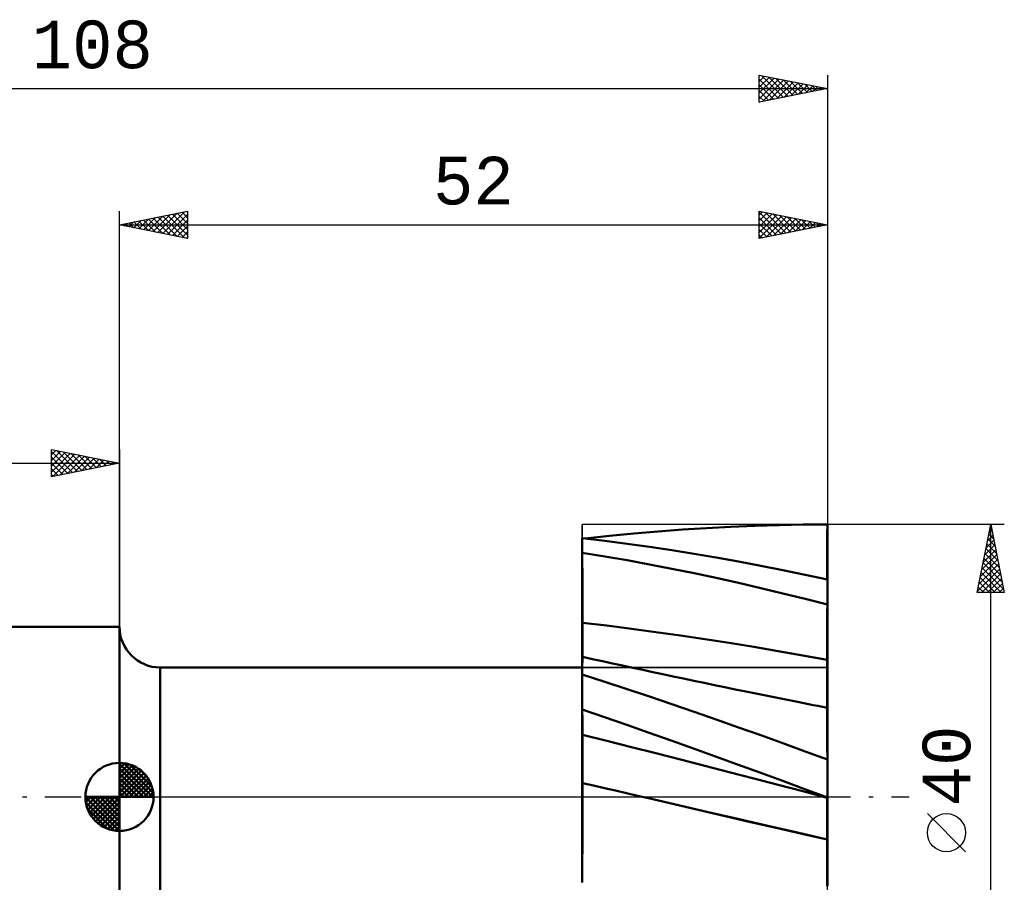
# Model space of a CAD drawing. Header units: millimetres. Extents: x -73 to 105, y -56 to 57.
# Tile 3 of 3: x -7 to 65, y -6 to 57. Entities that reach past the tile are written whole.
import ezdxf
from ezdxf.enums import TextEntityAlignment as Align

# ---------------------------------------------------------------- set-up
doc = ezdxf.new("R2010")
doc.units = ezdxf.units.MM
doc.header["$LTSCALE"] = 6.65
doc.linetypes.add('LONGDASH_DASH', pattern=[0.85, 0.4, -0.2, 0.05, -0.2])
for name, color, linetype in [('1', 4, 'CONTINUOUS'), ('2', 7, 'CONTINUOUS'), ('4', 2, 'LONGDASH_DASH'), ('CUT', 1, 'CONTINUOUS'), ('NOCUT', 7, 'CONTINUOUS'), ('SK1', 4, 'CONTINUOUS'), ('SK2', 7, 'CONTINUOUS'), ('SK4', 2, 'LONGDASH_DASH')]:
    doc.layers.add(name, color=color, linetype=linetype)
doc.styles.get("Standard").update_dxf_attribs({"font": 'Monospac821 BT'})

msp = doc.modelspace()

# ---------------------------------------------------------------- linework, layer by layer
at = {"layer": '1', "color": 4, "linetype": 'CONTINUOUS', "lineweight": 50}
for p, q in [((39.574, 19.492), (41.353, 19.627)), ((41.353, 19.627), (43.127, 19.741)), ((43.127, 19.741), (44.9, 19.835)), ((44.9, 19.835), (46.676, 19.908)), ((46.676, 19.908), (48.453, 19.96)), ((48.453, 19.96), (50.228, 19.99)), ((50.228, 19.99), (52, 20)), ((51.999, 19.326), (52, 20)), ((51.999, 19.322), (52, 19.995)), ((52, 19.321), (52, 19.995)), ((35.648, 18.797), (34, 18.991)), ((34, 17.931), (34, 18.991)), ((34, 18.94), (34, 18.942)), ((34, 18.939), (34, 18.94)), ((34, 18.937), (34, 18.939)), ((34, 18.936), (34, 18.937)), ((34, 18.936), (34, 18.937)), ((34, 18.934), (34, 18.936)), ((34, 18.934), (34, 18.936)), ((34, 18.933), (34, 18.934)), ((34, 18.93), (34, 18.933)), ((34.21, 18.968), (36.001, 19.162)), ((36.001, 19.162), (37.789, 19.337)), ((37.789, 19.337), (39.574, 19.492)), ((51.999, 18.651), (51.999, 19.326)), ((51.999, 18.648), (51.999, 19.322)), ((52, 18.648), (52, 19.321)), ((37.295, 18.586), (35.648, 18.797)), ((38.941, 18.357), (37.295, 18.586)), ((40.582, 18.113), (38.941, 18.357)), ((42.215, 17.852), (40.582, 18.113)), ((51.998, 17.977), (51.999, 18.651)), ((51.998, 17.975), (51.999, 18.648)), ((52, 17.974), (52, 18.648)), ((34.001, 17.196), (34, 17.931)), ((35.647, 17.66), (34, 17.931)), ((34.001, 17.192), (34, 17.926)), ((34, 17.192), (34, 17.926)), ((37.292, 17.374), (35.647, 17.66)), ((38.935, 17.072), (37.292, 17.374)), ((43.844, 17.575), (42.215, 17.852)), ((45.475, 17.283), (43.844, 17.575)), ((51.997, 17.303), (51.998, 17.977)), ((51.997, 17.301), (51.998, 17.975)), ((52, 17.301), (52, 17.974)), ((34, 16.458), (34, 17.192)), ((34.002, 16.461), (34.001, 17.196)), ((34.002, 16.458), (34.001, 17.192)), ((40.574, 16.755), (38.935, 17.072)), ((42.208, 16.422), (40.574, 16.755)), ((47.108, 16.974), (45.475, 17.283)), ((48.741, 16.649), (47.108, 16.974)), ((50.372, 16.309), (48.741, 16.649)), ((51.996, 15.955), (51.997, 17.301)), ((51.997, 16.629), (51.997, 17.303)), ((52, 16.627), (52, 17.301)), ((34, 15.724), (34, 16.458)), ((34.002, 15.726), (34.002, 16.461)), ((34.002, 15.724), (34.002, 16.458)), ((43.838, 16.074), (42.208, 16.422)), ((45.47, 15.711), (43.838, 16.074)), ((52, 15.954), (50.372, 16.309)), ((51.996, 15.955), (51.997, 16.629)), ((52, 15.954), (52, 16.627)), ((52, 14.116), (52, 15.954)), ((34, 14.99), (34, 15.724)), ((34.003, 14.991), (34.002, 15.726)), ((34.003, 14.989), (34.002, 15.724)), ((47.104, 15.334), (45.47, 15.711)), ((48.738, 14.942), (47.104, 15.334)), ((34, 14.256), (34, 14.99)), ((34.004, 14.256), (34.003, 14.991)), ((34.004, 14.255), (34.003, 14.989)), ((50.371, 14.536), (48.738, 14.942)), ((52, 14.116), (50.371, 14.536)), ((34, 13.521), (34, 14.256)), ((34.005, 13.522), (34.004, 14.256)), ((34.005, 13.521), (34.004, 14.255)), ((51.999, 13.536), (52, 14.116)), ((51.999, 13.533), (52, 14.112)), ((52, 2.758), (52, 14.112)), ((34, 12.787), (34, 13.521)), ((34.005, 12.787), (34.005, 13.522)), ((34.005, 12.787), (34.005, 13.521)), ((51.998, 12.956), (51.999, 13.536)), ((51.998, 12.953), (51.999, 13.533)), ((0, -12.5), (0, 12.5)), ((34, 12.787), (34, 12.787)), ((34.001, 12.787), (34, 12.787)), ((34, 12.787), (34, 12.787)), ((34, 12.787), (34, 12.787)), ((34, 12.67), (34, 12.787)), ((34, 12.549), (34, 12.67)), ((34, 12.426), (34, 12.549)), ((34, 12.3), (34, 12.426)), ((34, 12.173), (34, 12.3)), ((34.001, 12.787), (34.001, 12.787)), ((34.001, 12.787), (34.001, 12.787)), ((34.002, 12.787), (34.001, 12.787)), ((34.001, 12.787), (34.001, 12.787)), ((34.001, 12.787), (34.001, 12.787)), ((34.002, 12.787), (34.002, 12.787)), ((34.003, 12.787), (34.002, 12.787)), ((34.004, 12.787), (34.003, 12.787)), ((34.003, 12.787), (34.003, 12.787)), ((34.003, 12.787), (34.003, 12.787)), ((34.003, 12.787), (34.003, 12.787)), ((34.003, 12.787), (34.003, 12.787)), ((34.004, 12.787), (34.004, 12.787)), ((34.005, 12.787), (34.004, 12.787)), ((34.004, 12.787), (34.004, 12.787)), ((34.004, 12.787), (34.004, 12.787)), ((34.006, 12.669), (34.005, 12.787)), ((34.006, 12.669), (34.005, 12.787)), ((34.005, 12.787), (34.005, 12.787)), ((35.804, 12.574), (34.005, 12.787)), ((34.005, 12.787), (34.005, 12.787)), ((34.005, 12.787), (34.005, 12.787)), ((34.005, 12.787), (34.005, 12.787)), ((34.006, 12.548), (34.006, 12.669)), ((34.006, 12.548), (34.006, 12.669)), ((34.006, 12.425), (34.006, 12.548)), ((34.006, 12.425), (34.006, 12.548)), ((34.006, 12.3), (34.006, 12.425)), ((34.006, 12.3), (34.006, 12.425)), ((34.006, 12.173), (34.006, 12.3)), ((34.006, 12.174), (34.006, 12.3)), ((37.603, 12.348), (35.804, 12.574)), ((39.402, 12.108), (37.603, 12.348)), ((51.997, 11.796), (51.998, 12.376)), ((51.997, 11.794), (51.998, 12.374)), ((51.998, 12.376), (51.998, 12.956)), ((51.998, 12.374), (51.998, 12.953)), ((34, 12.045), (34, 12.173)), ((34, 11.917), (34, 12.045)), ((34, 11.787), (34, 11.917)), ((34, 11.659), (34, 11.787)), ((34, 11.531), (34, 11.659)), ((34.006, 12.046), (34.006, 12.174)), ((34.006, 12.044), (34.006, 12.173)), ((34.006, 11.917), (34.006, 12.046)), ((34.006, 11.916), (34.006, 12.044)), ((34.006, 11.788), (34.006, 11.917)), ((34.006, 11.786), (34.006, 11.916)), ((34.006, 11.659), (34.006, 11.788)), ((34.006, 11.657), (34.006, 11.786)), ((34.007, 11.531), (34.006, 11.659)), ((34.007, 11.529), (34.006, 11.657)), ((41.201, 11.854), (39.402, 12.108)), ((43, 11.586), (41.201, 11.854)), ((44.799, 11.305), (43, 11.586)), ((51.996, 11.216), (51.997, 11.796)), ((51.996, 11.215), (51.997, 11.794)), ((34, 11.404), (34, 11.531)), ((34, 11.278), (34, 11.404)), ((34, 11.155), (34, 11.278)), ((34, 11.034), (34, 11.155)), ((34, 10.915), (34, 11.034)), ((34, 10.8), (34, 10.915)), ((34.007, 11.404), (34.007, 11.531)), ((34.007, 11.403), (34.007, 11.529)), ((34.007, 11.278), (34.007, 11.404)), ((34.007, 11.277), (34.007, 11.403)), ((34.007, 11.154), (34.007, 11.278)), ((34.007, 11.154), (34.007, 11.277)), ((34.007, 11.033), (34.007, 11.154)), ((34.007, 11.032), (34.007, 11.154)), ((34.007, 10.914), (34.007, 11.033)), ((34.007, 10.914), (34.007, 11.032)), ((34.007, 10.799), (34.007, 10.914)), ((34.007, 10.798), (34.007, 10.914)), ((46.598, 11.011), (44.799, 11.305)), ((48.397, 10.705), (46.598, 11.011)), ((51.995, 10.636), (51.996, 11.216)), ((51.995, 10.635), (51.996, 11.215)), ((34, 10.689), (34, 10.8)), ((34, 10.581), (34, 10.689)), ((34, 10.478), (34, 10.581)), ((34, 10.38), (34, 10.478)), ((34, 10.287), (34, 10.38)), ((34.004, 10.286), (34, 10.287)), ((34, 10.276), (34, 10.287)), ((34, 10.243), (34, 10.276)), ((34, 10.189), (34, 10.243)), ((34, 10.113), (34, 10.189)), ((34.002, 10.113), (34.003, 10.189)), ((34.002, 10.112), (34.003, 10.188)), ((34.003, 10.243), (34.004, 10.275)), ((34.003, 10.242), (34.004, 10.275)), ((34.003, 10.189), (34.003, 10.243)), ((34.003, 10.188), (34.003, 10.242)), ((34.743, 10.125), (34.004, 10.286)), ((34.004, 10.275), (34.004, 10.286)), ((34.004, 10.275), (34.004, 10.286)), ((34.007, 10.688), (34.007, 10.799)), ((34.007, 10.687), (34.007, 10.798)), ((34.007, 10.58), (34.007, 10.688)), ((34.007, 10.58), (34.007, 10.687)), ((34.007, 10.477), (34.007, 10.58)), ((34.007, 10.477), (34.007, 10.58)), ((34.007, 10.378), (34.007, 10.477)), ((34.007, 10.378), (34.007, 10.477)), ((34.007, 10.285), (34.007, 10.378)), ((34.007, 10.285), (34.007, 10.378)), ((50.196, 10.387), (48.397, 10.705)), ((51.995, 10.056), (50.196, 10.387)), ((51.995, 10.056), (51.995, 10.636)), ((51.995, 10.056), (51.995, 10.635)), ((3, 9.5), (34, 9.5)), ((3, -9.5), (3, 9.5)), ((34, 10.016), (34, 10.113)), ((34, 9.897), (34, 10.016)), ((34, 9.758), (34, 9.897)), ((34, 9.599), (34, 9.758)), ((34, 9.418), (34, 9.599)), ((34, 9.218), (34.001, 9.419)), ((34, 9.218), (34, 9.418)), ((34, 9.215), (34.001, 9.416)), ((34.001, 9.759), (34.002, 9.898)), ((34.001, 9.757), (34.002, 9.896)), ((34.001, 9.599), (34.001, 9.759)), ((34.001, 9.596), (34.001, 9.757)), ((34.001, 9.419), (34.001, 9.599)), ((34.001, 9.416), (34.001, 9.596)), ((34.002, 10.016), (34.002, 10.113)), ((34.002, 10.015), (34.002, 10.112)), ((34.002, 9.898), (34.002, 10.016)), ((34.002, 9.896), (34.002, 10.015)), ((35.482, 9.965), (34.743, 10.125)), ((36.221, 9.805), (35.482, 9.965)), ((36.961, 9.645), (36.221, 9.805)), ((37.7, 9.486), (36.961, 9.645)), ((38.439, 9.328), (37.7, 9.486)), ((51.994, 9.965), (51.995, 10.056)), ((51.994, 9.965), (51.995, 10.056)), ((51.994, 9.87), (51.994, 9.965)), ((51.994, 9.87), (51.994, 9.965)), ((51.994, 9.771), (51.994, 9.87)), ((51.994, 9.771), (51.994, 9.87)), ((51.994, 9.668), (51.994, 9.771)), ((51.994, 9.667), (51.994, 9.771)), ((51.994, 9.561), (51.994, 9.668)), ((51.994, 9.56), (51.994, 9.667)), ((51.994, 9.451), (51.994, 9.561)), ((51.994, 9.449), (51.994, 9.56)), ((51.994, 9.338), (51.994, 9.451)), ((51.994, 9.336), (51.994, 9.449)), ((51.995, 10.055), (51.995, 10.056)), ((51.996, 10.055), (51.995, 10.055)), ((51.997, 10.055), (51.996, 10.055)), ((51.998, 10.055), (51.997, 10.055)), ((52, 10.055), (51.998, 10.055)), ((34, 8.998), (34, 9.218)), ((34, 8.998), (34, 9.218)), ((34, 8.994), (34, 9.215)), ((35.648, 8.46), (34, 8.994)), ((34, 6.415), (34, 8.994)), ((34, 8.851), (34, 8.852)), ((34, 8.851), (34, 8.851)), ((34, 8.85), (34, 8.851)), ((34, 8.849), (34, 8.85)), ((34, 8.849), (34, 8.85)), ((34, 8.848), (34, 8.849)), ((34, 8.848), (34, 8.849)), ((34, 8.847), (34, 8.848)), ((34, 8.847), (34, 8.848)), ((34, 8.848), (34, 8.848)), ((34, 8.846), (34, 8.847)), ((34, 8.845), (34, 8.846)), ((39.178, 9.17), (38.439, 9.328)), ((39.917, 9.013), (39.178, 9.17)), ((40.678, 8.851), (39.917, 9.013)), ((41.438, 8.69), (40.678, 8.851)), ((42.198, 8.53), (41.438, 8.69)), ((51.993, 8.983), (51.994, 9.103)), ((51.993, 8.981), (51.994, 9.101)), ((51.993, 8.862), (51.993, 8.983)), ((51.993, 8.86), (51.993, 8.981)), ((51.993, 8.74), (51.993, 8.862)), ((51.993, 8.738), (51.993, 8.86)), ((51.993, 8.616), (51.993, 8.74)), ((51.993, 8.614), (51.993, 8.738)), ((51.994, 9.221), (51.994, 9.338)), ((51.994, 9.22), (51.994, 9.336)), ((51.994, 9.103), (51.994, 9.221)), ((51.994, 9.101), (51.994, 9.22)), ((37.295, 7.918), (35.648, 8.46)), ((42.959, 8.37), (42.198, 8.53)), ((43.719, 8.211), (42.959, 8.37)), ((44.479, 8.053), (43.719, 8.211)), ((45.24, 7.896), (44.479, 8.053)), ((51.993, 8.492), (51.993, 8.616)), ((51.993, 8.491), (51.993, 8.614)), ((51.993, 8.369), (51.993, 8.492)), ((51.993, 8.367), (51.993, 8.491)), ((51.993, 8.246), (51.993, 8.369)), ((51.993, 8.244), (51.993, 8.367)), ((51.993, 8.124), (51.993, 8.246)), ((51.993, 8.122), (51.993, 8.244)), ((51.993, 8.003), (51.993, 8.124)), ((51.993, 8.001), (51.993, 8.122)), ((51.993, 7.884), (51.993, 8.003)), ((51.993, 7.882), (51.993, 8.001)), ((38.941, 7.368), (37.295, 7.918)), ((40.582, 6.811), (38.941, 7.368)), ((46, 7.74), (45.24, 7.896)), ((46.491, 7.64), (46, 7.74)), ((46.982, 7.54), (46.491, 7.64)), ((47.474, 7.441), (46.982, 7.54)), ((47.965, 7.342), (47.474, 7.441)), ((48.456, 7.243), (47.965, 7.342)), ((48.947, 7.145), (48.456, 7.243)), ((51.993, 7.767), (51.993, 7.884)), ((51.993, 7.765), (51.993, 7.882)), ((51.993, 7.652), (51.993, 7.767)), ((51.993, 7.65), (51.993, 7.765)), ((51.993, 7.54), (51.993, 7.652)), ((51.993, 7.538), (51.993, 7.65)), ((51.993, 7.432), (51.993, 7.54)), ((51.993, 7.43), (51.993, 7.538)), ((51.993, 7.327), (51.993, 7.432)), ((51.993, 7.325), (51.993, 7.43)), ((51.993, 7.226), (51.993, 7.327)), ((51.993, 7.224), (51.993, 7.325)), ((42.215, 6.248), (40.582, 6.811)), ((49.438, 7.048), (48.947, 7.145)), ((49.929, 6.951), (49.438, 7.048)), ((50.273, 6.882), (49.929, 6.951)), ((50.617, 6.814), (50.273, 6.882)), ((50.961, 6.745), (50.617, 6.814)), ((51.305, 6.676), (50.961, 6.745)), ((51.649, 6.607), (51.305, 6.676)), ((51.993, 6.537), (51.649, 6.607)), ((51.993, 7.129), (51.993, 7.226)), ((51.993, 7.127), (51.993, 7.224)), ((51.993, 7.036), (51.993, 7.129)), ((51.993, 7.035), (51.993, 7.127)), ((51.993, 6.948), (51.993, 7.036)), ((51.993, 6.947), (51.993, 7.035)), ((51.993, 6.865), (51.993, 6.948)), ((51.993, 6.864), (51.993, 6.947)), ((51.993, 6.788), (51.993, 6.865)), ((51.993, 6.787), (51.993, 6.864)), ((51.993, 6.716), (51.993, 6.788)), ((51.993, 6.715), (51.993, 6.787)), ((51.993, 6.65), (51.993, 6.716)), ((51.993, 6.65), (51.993, 6.715)), ((51.993, 6.59), (51.993, 6.65)), ((51.993, 6.59), (51.993, 6.65)), ((51.993, 6.537), (51.993, 6.59)), ((51.993, 6.537), (51.993, 6.59)), ((51.994, 6.507), (51.993, 6.537)), ((51.994, 6.507), (51.993, 6.537)), ((51.994, 6.536), (51.993, 6.537)), ((51.995, 6.536), (51.994, 6.536)), ((51.997, 6.536), (51.995, 6.536)), ((51.998, 6.536), (51.997, 6.536)), ((51.999, 6.536), (51.998, 6.536)), ((52, 6.535), (51.999, 6.536)), ((34.001, 6.148), (34, 6.415)), ((35.638, 5.853), (34, 6.415)), ((34.001, 6.146), (34, 6.413)), ((34, 6.147), (34, 6.413)), ((34, 5.88), (34, 6.147)), ((34, 5.614), (34, 5.88)), ((34.002, 5.881), (34.001, 6.148)), ((34.002, 5.88), (34.001, 6.146)), ((34.002, 5.614), (34.002, 5.881)), ((34.002, 5.613), (34.002, 5.88)), ((37.274, 5.287), (35.638, 5.853)), ((43.844, 5.679), (42.215, 6.248)), ((51.994, 6.457), (51.994, 6.507)), ((51.994, 6.457), (51.994, 6.507)), ((51.994, 6.388), (51.994, 6.457)), ((51.994, 6.388), (51.994, 6.457)), ((51.995, 6.299), (51.994, 6.388)), ((51.995, 6.299), (51.994, 6.388)), ((51.995, 6.19), (51.995, 6.299)), ((51.995, 6.19), (51.995, 6.299)), ((51.996, 6.062), (51.995, 6.19)), ((51.996, 6.063), (51.995, 6.19)), ((51.996, 5.916), (51.996, 6.063)), ((51.996, 5.914), (51.996, 6.062)), ((51.996, 5.75), (51.996, 5.916)), ((51.996, 5.748), (51.996, 5.914)), ((34, 5.348), (34, 5.614)), ((34, 5.082), (34, 5.348)), ((34, 4.815), (34, 5.082)), ((34.003, 5.348), (34.002, 5.614)), ((34.003, 5.347), (34.002, 5.613)), ((34.004, 5.081), (34.003, 5.348)), ((34.004, 5.081), (34.003, 5.347)), ((34.005, 4.814), (34.004, 5.081)), ((34.005, 4.814), (34.004, 5.081)), ((38.907, 4.714), (37.274, 5.287)), ((45.475, 5.103), (43.844, 5.679)), ((47.108, 4.523), (45.475, 5.103)), ((51.997, 5.565), (51.996, 5.75)), ((51.997, 5.562), (51.996, 5.748)), ((51.997, 5.361), (51.997, 5.565)), ((51.997, 5.359), (51.997, 5.562)), ((51.997, 5.139), (51.997, 5.361)), ((51.997, 5.137), (51.997, 5.359)), ((51.998, 4.899), (51.997, 5.139)), ((51.998, 4.897), (51.997, 5.137)), ((34, 4.549), (34, 4.815)), ((34.001, 4.549), (34, 4.549)), ((34, 4.549), (34, 4.549)), ((34, 4.549), (34, 4.549)), ((34, 4.505), (34, 4.549)), ((34, 4.455), (34, 4.505)), ((34, 4.399), (34, 4.455)), ((34, 4.336), (34, 4.399)), ((34.002, 4.549), (34.001, 4.549)), ((34.001, 4.549), (34.001, 4.549)), ((34.002, 4.548), (34.002, 4.549)), ((34.003, 4.548), (34.002, 4.548)), ((34.004, 4.548), (34.003, 4.548)), ((34.003, 4.548), (34.003, 4.548)), ((34.003, 4.548), (34.003, 4.548)), ((34.003, 4.548), (34.003, 4.548)), ((34.005, 4.548), (34.004, 4.548)), ((34.004, 4.548), (34.004, 4.548)), ((34.005, 4.548), (34.005, 4.814)), ((34.005, 4.548), (34.005, 4.814)), ((34.006, 4.503), (34.005, 4.548)), ((34.006, 4.503), (34.005, 4.548)), ((35.804, 4.107), (34.005, 4.548)), ((34.005, 4.548), (34.005, 4.548)), ((34.005, 4.548), (34.005, 4.548)), ((34.006, 4.451), (34.006, 4.503)), ((34.006, 4.451), (34.006, 4.503)), ((34.006, 4.393), (34.006, 4.451)), ((34.006, 4.393), (34.006, 4.451)), ((34.006, 4.328), (34.006, 4.393)), ((34.006, 4.328), (34.006, 4.393)), ((40.537, 4.138), (38.907, 4.714)), ((48.741, 3.937), (47.108, 4.523)), ((51.998, 4.642), (51.998, 4.899)), ((51.998, 4.64), (51.998, 4.897)), ((51.998, 4.367), (51.998, 4.642)), ((51.998, 4.366), (51.998, 4.64)), ((51.999, 4.076), (51.998, 4.367)), ((51.999, 4.075), (51.998, 4.366)), ((34, 4.268), (34, 4.336)), ((34, 4.193), (34, 4.268)), ((34, 4.114), (34, 4.193)), ((34, 4.029), (34, 4.114)), ((34, 3.939), (34, 4.029)), ((34, 3.844), (34, 3.939)), ((34, 3.746), (34, 3.844)), ((34, 3.643), (34, 3.746)), ((34, 3.537), (34, 3.643)), ((34.006, 4.257), (34.006, 4.328)), ((34.006, 4.258), (34.006, 4.328)), ((34.006, 4.181), (34.006, 4.258)), ((34.006, 4.179), (34.006, 4.257)), ((34.006, 4.098), (34.006, 4.181)), ((34.006, 4.097), (34.006, 4.179)), ((34.006, 4.01), (34.006, 4.098)), ((34.006, 4.008), (34.006, 4.097)), ((34.006, 3.916), (34.006, 4.01)), ((34.006, 3.915), (34.006, 4.008)), ((34.007, 3.818), (34.006, 3.916)), ((34.007, 3.817), (34.006, 3.915)), ((34.007, 3.716), (34.007, 3.818)), ((34.007, 3.714), (34.007, 3.817)), ((34.007, 3.609), (34.007, 3.716)), ((34.007, 3.607), (34.007, 3.714)), ((37.603, 3.661), (35.804, 4.107)), ((39.402, 3.21), (37.603, 3.661)), ((42.162, 3.556), (40.537, 4.138)), ((50.372, 3.347), (48.741, 3.937)), ((51.999, 3.768), (51.999, 4.076)), ((51.999, 3.769), (51.999, 4.075)), ((51.999, 3.447), (51.999, 3.769)), ((51.999, 3.445), (51.999, 3.768)), ((34, 3.427), (34, 3.537)), ((34, 3.314), (34, 3.427)), ((34, 3.198), (34, 3.314)), ((34, 3.08), (34, 3.198)), ((34, 2.961), (34, 3.08)), ((34, 2.84), (34, 2.961)), ((34.007, 3.499), (34.007, 3.609)), ((34.007, 3.497), (34.007, 3.607)), ((34.007, 3.384), (34.007, 3.499)), ((34.007, 3.383), (34.007, 3.497)), ((34.007, 3.267), (34.007, 3.384)), ((34.007, 3.266), (34.007, 3.383)), ((34.007, 3.148), (34.007, 3.267)), ((34.007, 3.146), (34.007, 3.266)), ((34.007, 3.026), (34.007, 3.148)), ((34.007, 3.024), (34.007, 3.146)), ((34.007, 2.903), (34.007, 3.026)), ((34.007, 2.901), (34.007, 3.024)), ((34.007, 2.778), (34.007, 2.903)), ((34.007, 2.776), (34.007, 2.901)), ((41.201, 2.754), (39.402, 3.21)), ((43.783, 2.971), (42.162, 3.556)), ((45.406, 2.382), (43.783, 2.971)), ((52, 2.752), (50.372, 3.347)), ((52, 3.11), (51.999, 3.447)), ((52, 3.106), (51.999, 3.445)), ((52, 2.758), (52, 3.11)), ((52, 2.752), (52, 3.106)), ((34, 2.718), (34, 2.84)), ((34, 2.594), (34, 2.718)), ((34, 2.471), (34, 2.594)), ((34, 2.348), (34, 2.471)), ((34, 2.225), (34, 2.348)), ((34, 2.103), (34, 2.225)), ((34.007, 2.652), (34.007, 2.778)), ((34.007, 2.65), (34.007, 2.776)), ((34.007, 2.525), (34.007, 2.652)), ((34.007, 2.523), (34.007, 2.65)), ((34.007, 2.398), (34.007, 2.525)), ((34.007, 2.396), (34.007, 2.523)), ((34.007, 2.272), (34.007, 2.398)), ((34.007, 2.27), (34.007, 2.396)), ((34.007, 2.146), (34.007, 2.272)), ((34.007, 2.144), (34.007, 2.27)), ((43, 2.292), (41.201, 2.754)), ((44.799, 1.826), (43, 2.292)), ((47.03, 1.79), (45.406, 2.382)), ((52, 0), (52, 2.752)), ((34, 1.983), (34, 2.103)), ((34, 1.864), (34, 1.983)), ((34, 1.746), (34, 1.864)), ((34, 1.632), (34, 1.746)), ((34, 1.52), (34, 1.632)), ((34, 1.411), (34, 1.52)), ((34.007, 2.022), (34.007, 2.146)), ((34.007, 2.02), (34.007, 2.144)), ((34.007, 1.899), (34.007, 2.022)), ((34.007, 1.897), (34.007, 2.02)), ((34.007, 1.778), (34.007, 1.899)), ((34.007, 1.776), (34.007, 1.897)), ((34.007, 1.659), (34.007, 1.778)), ((34.007, 1.658), (34.007, 1.776)), ((34.007, 1.544), (34.007, 1.659)), ((34.007, 1.542), (34.007, 1.658)), ((34.007, 1.431), (34.007, 1.544)), ((34.007, 1.43), (34.007, 1.542)), ((46.598, 1.359), (44.799, 1.826)), ((48.656, 1.195), (47.03, 1.79)), ((34, 1.306), (34, 1.411)), ((34, 1.205), (34, 1.306)), ((34, 1.108), (34, 1.205)), ((34, 1.015), (34, 1.108)), ((34.001, 1.022), (34, 1.022)), ((34, 0.767), (34, 1.022)), ((34, 0.495), (34, 0.767)), ((34.002, 1.021), (34.001, 1.022)), ((34.003, 1.021), (34.002, 1.021)), ((34.005, 1.021), (34.003, 1.021)), ((34.006, 1.021), (34.005, 1.021)), ((34.007, 1.02), (34.006, 1.021)), ((34.006, 0.752), (34.007, 0.889)), ((34.006, 0.752), (34.007, 0.888)), ((34.006, 0.611), (34.006, 0.752)), ((34.006, 0.61), (34.006, 0.752)), ((34.007, 1.322), (34.007, 1.431)), ((34.007, 1.321), (34.007, 1.43)), ((34.007, 1.217), (34.007, 1.322)), ((34.007, 1.217), (34.007, 1.321)), ((34.007, 1.116), (34.007, 1.217)), ((34.007, 1.116), (34.007, 1.217)), ((34.007, 1.02), (34.007, 1.116)), ((34.007, 1.02), (34.007, 1.116)), ((34.816, 0.835), (34.007, 1.02)), ((34.007, 0.889), (34.007, 1.02)), ((34.007, 0.888), (34.007, 1.02)), ((35.626, 0.649), (34.816, 0.835)), ((48.397, 0.889), (46.598, 1.359)), ((50.196, 0.417), (48.397, 0.889)), ((50.279, 0.599), (48.656, 1.195)), ((34, 0.207), (34, 0.495)), ((34, -0.098), (34, 0.207)), ((34.005, 0), (34.006, 0.16)), ((34.005, 0), (34.006, 0.159)), ((34.005, -0.254), (34.005, 0)), ((34.006, 0.465), (34.006, 0.611)), ((34.006, 0.465), (34.006, 0.61)), ((34.006, 0.315), (34.006, 0.465)), ((34.006, 0.314), (34.006, 0.465)), ((34.006, 0.16), (34.006, 0.315)), ((34.006, 0.159), (34.006, 0.314)), ((36.435, 0.463), (35.626, 0.649)), ((37.245, 0.277), (36.435, 0.463)), ((38.054, 0.09), (37.245, 0.277)), ((38.864, -0.097), (38.054, 0.09)), ((51.995, -0.058), (50.196, 0.417)), ((51.9, 0), (50.279, 0.599)), ((51.914, -0.005), (51.9, 0)), ((52, -0.037), (52, 0)), ((34, -0.419), (34, -0.098)), ((34, -0.755), (34, -0.419)), ((34.004, -0.791), (34.005, -0.517)), ((34.004, -1.012), (34.005, -0.659)), ((34.005, -0.321), (34.005, 0)), ((34.005, -0.517), (34.005, -0.254)), ((34.005, -0.659), (34.005, -0.321)), ((38.864, -0.097), (38.858, -0.096)), ((40.74, -0.532), (38.864, -0.097)), ((41.057, -0.602), (38.864, -0.097)), ((42.615, -0.969), (40.74, -0.532)), ((43.245, -1.108), (41.057, -0.602)), ((51.928, -0.011), (51.914, -0.005)), ((51.943, -0.016), (51.928, -0.011)), ((51.957, -0.021), (51.943, -0.016)), ((51.971, -0.027), (51.957, -0.021)), ((51.986, -0.032), (51.971, -0.027)), ((52, -0.037), (51.986, -0.032)), ((51.993, -0.403), (51.994, -0.339)), ((51.993, -0.404), (51.994, -0.34)), ((51.993, -0.472), (51.993, -0.403)), ((51.993, -0.473), (51.993, -0.404)), ((51.993, -0.547), (51.993, -0.472)), ((51.993, -0.549), (51.993, -0.473)), ((51.993, -0.628), (51.993, -0.547)), ((51.993, -0.629), (51.993, -0.549)), ((51.993, -0.714), (51.993, -0.628)), ((51.993, -0.715), (51.993, -0.629)), ((51.993, -0.805), (51.993, -0.714)), ((51.993, -0.806), (51.993, -0.715)), ((51.994, -0.062), (51.995, -0.058)), ((51.994, -0.062), (51.995, -0.058)), ((51.994, -0.073), (51.994, -0.062)), ((51.994, -0.073), (51.994, -0.062)), ((51.994, -0.091), (51.994, -0.073)), ((51.994, -0.091), (51.994, -0.073)), ((51.994, -0.115), (51.994, -0.091)), ((51.994, -0.116), (51.994, -0.091)), ((51.994, -0.147), (51.994, -0.115)), ((51.994, -0.147), (51.994, -0.116)), ((51.994, -0.185), (51.994, -0.147)), ((51.994, -0.186), (51.994, -0.147)), ((51.994, -0.23), (51.994, -0.185)), ((51.994, -0.231), (51.994, -0.186)), ((51.994, -0.281), (51.994, -0.23)), ((51.994, -0.282), (51.994, -0.231)), ((51.994, -0.339), (51.994, -0.281)), ((51.994, -0.34), (51.994, -0.282)), ((51.995, -0.055), (51.996, -0.052)), ((51.995, -0.055), (51.996, -0.052)), ((51.995, -0.058), (51.995, -0.055)), ((51.995, -0.058), (51.995, -0.055)), ((51.995, -0.058), (51.995, -0.058)), ((51.996, -0.058), (51.995, -0.058)), ((51.996, -0.052), (51.997, -0.049)), ((51.996, -0.052), (51.997, -0.049)), ((51.998, -0.059), (51.996, -0.058)), ((51.997, -0.049), (51.998, -0.046)), ((51.997, -0.049), (51.998, -0.046)), ((51.998, -0.043), (51.999, -0.04)), ((51.998, -0.043), (51.999, -0.04)), ((51.998, -0.046), (51.998, -0.043)), ((51.998, -0.046), (51.998, -0.043)), ((51.999, -0.059), (51.998, -0.059)), ((51.999, -0.04), (52, -0.037)), ((51.999, -0.04), (52, -0.037)), ((52, -0.059), (51.999, -0.059)), ((52, -0.04), (52, -0.037)), ((52, -0.043), (52, -0.04)), ((52, -0.047), (52, -0.043)), ((52, -0.05), (52, -0.047)), ((52, -0.053), (52, -0.05)), ((52, -0.056), (52, -0.053)), ((52, -0.059), (52, -0.056)), ((52, -0.063), (52, -0.059)), ((52, -0.074), (52, -0.063)), ((52, -0.092), (52, -0.074)), ((52, -0.117), (52, -0.092)), ((52, -0.148), (52, -0.117)), ((52, -0.187), (52, -0.148)), ((52, -0.232), (52, -0.187)), ((52, -0.283), (52, -0.232)), ((52, -0.341), (52, -0.283)), ((52, -0.404), (52, -0.341)), ((52, -0.474), (52, -0.404)), ((52, -0.549), (52, -0.474)), ((52, -0.629), (52, -0.549)), ((52, -0.715), (52, -0.629)), ((52, -0.806), (52, -0.715)), ((34, -1.106), (34, -0.755)), ((34, -1.472), (34, -1.106)), ((34.003, -1.764), (34.004, -1.38)), ((34.004, -1.075), (34.004, -0.791)), ((34.004, -1.38), (34.004, -1.012)), ((34.004, -1.368), (34.004, -1.075)), ((34.004, -1.669), (34.004, -1.368)), ((44.491, -1.405), (42.615, -0.969)), ((45.431, -1.613), (43.245, -1.108)), ((46.366, -1.841), (44.491, -1.405)), ((51.993, -0.9), (51.993, -0.805)), ((51.993, -0.902), (51.993, -0.806)), ((51.993, -0.999), (51.993, -0.9)), ((51.993, -1.001), (51.993, -0.902)), ((51.993, -1.103), (51.993, -0.999)), ((51.993, -1.105), (51.993, -1.001)), ((51.993, -1.21), (51.993, -1.103)), ((51.993, -1.212), (51.993, -1.105)), ((51.993, -1.32), (51.993, -1.21)), ((51.993, -1.322), (51.993, -1.212)), ((51.993, -1.434), (51.993, -1.32)), ((51.993, -1.436), (51.993, -1.322)), ((51.993, -1.55), (51.993, -1.434)), ((51.993, -1.552), (51.993, -1.436)), ((52, -0.902), (52, -0.806)), ((52, -1.001), (52, -0.902)), ((52, -1.104), (52, -1.001)), ((52, -1.211), (52, -1.104)), ((52, -1.322), (52, -1.211)), ((52, -1.436), (52, -1.322)), ((52, -1.552), (52, -1.436)), ((34, -1.851), (34, -1.472)), ((34, -2.244), (34, -1.851)), ((34.003, -1.98), (34.004, -1.669)), ((34.003, -2.161), (34.003, -1.764)), ((34.003, -2.299), (34.003, -1.98)), ((34.003, -2.573), (34.003, -2.161)), ((47.617, -2.116), (45.431, -1.613)), ((48.242, -2.274), (46.366, -1.841)), ((49.805, -2.618), (47.617, -2.116)), ((51.993, -1.668), (51.993, -1.55)), ((51.993, -1.67), (51.993, -1.552)), ((51.993, -1.788), (51.993, -1.668)), ((51.993, -1.79), (51.993, -1.67)), ((51.993, -1.909), (51.993, -1.788)), ((51.993, -1.911), (51.993, -1.79)), ((51.993, -2.032), (51.993, -1.909)), ((51.993, -2.034), (51.993, -1.911)), ((51.993, -2.155), (51.993, -2.032)), ((51.993, -2.157), (51.993, -2.034)), ((51.993, -2.278), (51.993, -2.155)), ((51.993, -2.28), (51.993, -2.157)), ((52, -1.67), (52, -1.552)), ((52, -1.79), (52, -1.67)), ((52, -1.911), (52, -1.79)), ((52, -2.033), (52, -1.911)), ((52, -2.156), (52, -2.033)), ((52, -2.28), (52, -2.156)), ((34, -2.649), (34, -2.244)), ((34, -3.067), (34, -2.649)), ((34.002, -2.997), (34.003, -2.573)), ((34.002, -2.963), (34.003, -2.627)), ((34.003, -2.627), (34.003, -2.299)), ((50.117, -2.706), (48.242, -2.274)), ((51.993, -3.117), (49.805, -2.618)), ((51.993, -3.137), (50.117, -2.706)), ((51.993, -2.402), (51.993, -2.278)), ((51.993, -2.404), (51.993, -2.28)), ((51.993, -2.525), (51.993, -2.402)), ((51.993, -2.526), (51.993, -2.404)), ((51.993, -2.647), (51.993, -2.525)), ((51.993, -2.648), (51.993, -2.526)), ((51.993, -2.767), (51.993, -2.647)), ((51.993, -2.768), (51.993, -2.648)), ((51.993, -2.886), (51.993, -2.767)), ((51.993, -2.886), (51.993, -2.768)), ((51.993, -3.003), (51.993, -2.886)), ((51.993, -3.003), (51.993, -2.886)), ((52, -2.403), (52, -2.28)), ((52, -2.526), (52, -2.403)), ((52, -2.648), (52, -2.526)), ((52, -2.769), (52, -2.648)), ((52, -2.888), (52, -2.769)), ((52, -3.004), (52, -2.888)), ((34, -3.495), (34, -3.067)), ((34, -3.934), (34, -3.495)), ((34.002, -3.305), (34.002, -2.963)), ((34.002, -3.433), (34.002, -2.997)), ((34.002, -3.655), (34.002, -3.305)), ((34.002, -3.88), (34.002, -3.433)), ((51.993, -3.117), (51.993, -3.003)), ((51.993, -3.117), (51.993, -3.003)), ((51.993, -3.12), (51.993, -3.117)), ((51.993, -3.12), (51.993, -3.117)), ((51.994, -3.117), (51.993, -3.117)), ((51.993, -3.123), (51.993, -3.12)), ((51.993, -3.123), (51.993, -3.12)), ((51.993, -3.126), (51.993, -3.123)), ((51.993, -3.126), (51.993, -3.123)), ((51.993, -3.129), (51.993, -3.126)), ((51.993, -3.129), (51.993, -3.126)), ((51.993, -3.131), (51.993, -3.129)), ((51.993, -3.131), (51.993, -3.129)), ((51.993, -3.134), (51.993, -3.131)), ((51.993, -3.134), (51.993, -3.131)), ((51.993, -3.137), (51.993, -3.134)), ((51.993, -3.137), (51.993, -3.134)), ((51.994, -3.524), (51.993, -3.137)), ((51.994, -3.524), (51.993, -3.137)), ((51.994, -3.137), (51.993, -3.137)), ((51.995, -3.118), (51.994, -3.117)), ((51.995, -3.138), (51.994, -3.137)), ((51.994, -3.923), (51.994, -3.524)), ((51.994, -3.923), (51.994, -3.524)), ((51.997, -3.118), (51.995, -3.118)), ((51.998, -3.138), (51.995, -3.138)), ((51.998, -3.118), (51.997, -3.118)), ((51.999, -3.118), (51.998, -3.118)), ((51.999, -3.138), (51.998, -3.138)), ((52, -3.119), (51.999, -3.118)), ((52, -3.139), (51.999, -3.138)), ((52, -3.119), (52, -3.004)), ((52, -3.122), (52, -3.119)), ((52, -3.124), (52, -3.122)), ((52, -3.127), (52, -3.124)), ((52, -3.13), (52, -3.127)), ((52, -3.133), (52, -3.13)), ((52, -3.136), (52, -3.133)), ((52, -3.139), (52, -3.136)), ((52, -3.525), (52, -3.139)), ((52, -3.924), (52, -3.525)), ((34, -4.383), (34, -3.934)), ((34.001, -4.338), (34.002, -3.88)), ((34.001, -4.374), (34.002, -4.012)), ((34.001, -4.807), (34.001, -4.338)), ((34.002, -4.012), (34.002, -3.655)), ((51.994, -4.334), (51.994, -3.923)), ((51.994, -4.334), (51.994, -3.923)), ((51.995, -4.758), (51.994, -4.334)), ((51.995, -4.757), (51.994, -4.334)), ((52, -4.334), (52, -3.924)), ((52, -4.757), (52, -4.334)), ((34, -4.841), (34, -4.383)), ((34, -5.307), (34, -4.841)), ((34.001, -4.743), (34.001, -4.374)), ((34.001, -5.117), (34.001, -4.743)), ((34.001, -5.285), (34.001, -4.807)), ((51.995, -5.19), (51.995, -4.757)), ((51.995, -5.192), (51.995, -4.758)), ((52, -5.19), (52, -4.757)), ((34, -5.497), (34.001, -5.117)), ((34, -5.77), (34.001, -5.285)), ((34, -5.782), (34, -5.307)), ((34, -5.882), (34, -5.497)), ((34, -6.264), (34, -5.77)), ((34, -6.264), (34, -5.782)), ((51.996, -5.634), (51.995, -5.19)), ((51.996, -5.638), (51.995, -5.192)), ((51.996, -6.088), (51.996, -5.634)), ((51.996, -6.093), (51.996, -5.638)), ((52, -5.633), (52, -5.19)), ((52, -6.086), (52, -5.633)), ((34, -6.272), (34, -5.882)), ((51.996, -6.551), (51.996, -6.088)), ((51.996, -6.557), (51.996, -6.093)), ((52, -6.549), (52, -6.086))]:
    msp.add_line(p, q, dxfattribs=at)
msp.add_arc((3, 12.5), 3, 180, 270, dxfattribs=at)
at = {"layer": '2', "color": 7, "linetype": 'CONTINUOUS', "lineweight": 25}
for p, q in [((0, 0), (0, 43)), ((0, 42), (5, 43)), ((2.473, 41.505), (3.71, 42.742)), ((2.827, 41.435), (4.24, 42.848)), ((3.18, 41.364), (4.77, 42.954)), ((3.534, 41.293), (5, 42.76)), ((3.537, 42.707), (5, 41.245)), ((3.891, 42.778), (5, 41.669)), ((4.244, 42.849), (5, 42.093)), ((4.598, 42.92), (5, 42.518)), ((4.952, 42.99), (5, 42.942)), ((5, 43), (5, 41)), ((47, 41), (47, 43)), ((47, 43), (52, 42)), ((47, 42.715), (47.238, 42.952)), ((47, 42.944), (48.62, 41.324)), ((47, 42.29), (47.591, 42.882)), ((47, 41.866), (47.945, 42.811)), ((47, 41.442), (48.299, 42.74)), ((47.46, 42.908), (48.974, 41.395)), ((47.991, 42.802), (49.327, 41.465)), ((48.521, 42.696), (49.681, 41.536)), ((52, 43), (52, 20)), ((0, 42), (52, 42)), ((5, 41), (0, 42)), ((0.002, 42), (0.003, 41.999)), ((0.352, 41.93), (0.528, 42.106)), ((0.355, 42.071), (0.533, 41.893)), ((0.705, 41.859), (1.058, 42.212)), ((0.709, 42.142), (1.063, 41.787)), ((1.059, 41.788), (1.588, 42.318)), ((1.062, 42.212), (1.594, 41.681)), ((1.412, 41.718), (2.119, 42.424)), ((1.416, 42.283), (2.124, 41.575)), ((1.766, 41.647), (2.649, 42.53)), ((1.77, 42.354), (2.654, 41.469)), ((2.12, 41.576), (3.179, 42.636)), ((2.123, 42.425), (3.185, 41.363)), ((2.477, 42.495), (3.715, 41.257)), ((2.83, 42.566), (4.245, 41.151)), ((3.184, 42.637), (4.776, 41.045)), ((3.887, 41.223), (5, 42.335)), ((47, 41.017), (48.652, 42.67)), ((47, 42.52), (48.266, 41.253)), ((47, 42.095), (47.913, 41.183)), ((52, 42), (47, 41)), ((47.508, 41.102), (49.006, 42.599)), ((48.039, 41.208), (49.359, 42.528)), ((48.569, 41.314), (49.713, 42.457)), ((49.051, 42.59), (50.034, 41.607)), ((49.099, 41.42), (50.066, 42.387)), ((49.582, 42.484), (50.388, 41.678)), ((49.63, 41.526), (50.42, 42.316)), ((50.112, 42.378), (50.741, 41.748)), ((50.16, 41.632), (50.773, 42.245)), ((50.642, 42.272), (51.095, 41.819)), ((50.69, 41.738), (51.127, 42.175)), ((51.173, 42.165), (51.448, 41.89)), ((51.221, 41.844), (51.481, 42.104)), ((51.703, 42.059), (51.802, 41.96)), ((51.751, 41.95), (51.834, 42.033)), ((4.241, 41.152), (5, 41.911)), ((4.594, 41.081), (5, 41.487)), ((47, 41.671), (47.559, 41.112)), ((47, 41.247), (47.206, 41.041)), ((4.948, 41.01), (5, 41.062)), ((65, 20), (52, 20)), ((63, 15), (64, 20)), ((63.869, 19.343), (64.088, 19.562)), ((63.93, 19.65), (64.105, 19.475)), ((63.975, 19.873), (64.017, 19.915)), ((64, -20), (64, 20)), ((64, 20), (65, 15)), ((63.656, 18.282), (64.229, 18.855)), ((63.762, 18.812), (64.158, 19.208)), ((63.789, 18.943), (64.317, 18.414)), ((63.859, 19.296), (64.211, 18.945)), ((63.444, 17.221), (64.371, 18.147)), ((63.55, 17.752), (64.3, 18.501)), ((63.647, 18.236), (64.529, 17.354)), ((63.718, 18.589), (64.423, 17.884)), ((63.232, 16.161), (64.512, 17.44)), ((63.338, 16.691), (64.441, 17.794)), ((63.506, 17.529), (64.741, 16.293)), ((63.576, 17.882), (64.635, 16.823)), ((63.02, 15.1), (64.653, 16.733)), ((63.126, 15.63), (64.583, 17.087)), ((63.364, 16.822), (64.954, 15.232)), ((63.435, 17.175), (64.847, 15.763)), ((63.223, 16.114), (64.337, 15)), ((63.294, 16.468), (64.762, 15)), ((63.344, 15), (64.724, 16.38)), ((63.769, 15), (64.795, 16.026)), ((63.081, 15.407), (63.489, 15)), ((63.152, 15.761), (63.913, 15)), ((64.193, 15), (64.865, 15.673)), ((64.617, 15), (64.936, 15.319)), ((65, 15), (63, 15)), ((63.011, 15.054), (63.065, 15)), ((52, -43), (52, 0)), ((62.15, -4.025), (59.35, -1.225))]:
    msp.add_line(p, q, dxfattribs=at)
msp.add_circle((60.75, -2.625), 1.4, dxfattribs=at)
at = {"layer": '4', "color": 2, "linetype": 'LONGDASH_DASH', "lineweight": 25}
msp.add_line((0, 0), (52, 0), dxfattribs=at)
at = {"layer": 'CUT', "color": 1, "linetype": 'CONTINUOUS', "lineweight": 25}
for p, q in [((52, 20), (34, 20)), ((34, 20), (34.01, 9.5)), ((51.99, 9.5), (52, 20)), ((34.01, 9.5), (51.99, 9.5))]:
    msp.add_line(p, q, dxfattribs=at)
at = {"layer": 'NOCUT', "color": 7, "linetype": 'CONTINUOUS', "lineweight": 25}
for p, q in [((34.01, 9.5), (34, 19.995)), ((34, 19.995), (34, 9.5)), ((52, 19.995), (51.99, 9.5)), ((52, 0), (52, 19.995)), ((0, 12.5), (0, 0)), ((34, 9.5), (3, 9.5)), ((51.99, 9.5), (34.01, 9.5)), ((0, 0), (52, 0))]:
    msp.add_line(p, q, dxfattribs=at)
msp.add_arc((3, 12.5), 3, 180, 270, dxfattribs=at)
at = {"layer": 'SK1', "color": 4, "linetype": 'CONTINUOUS', "lineweight": 50}
for p, q in [((0, 12.5), (-54.8, 12.5)), ((0, 0), (0, 2.5)), ((0, 2.435), (0.063, 2.498)), ((0, 2.081), (0.387, 2.469)), ((0, 2.435), (2.435, 0)), ((0, 1.728), (0.677, 2.405)), ((0, 1.374), (0.941, 2.315)), ((0, 1.021), (1.182, 2.202)), ((0.308, 2.481), (2.481, 0.308)), ((0.761, 2.381), (2.381, 0.761)), ((0, 2.081), (2.081, 0)), ((0, 0.667), (1.401, 2.069)), ((0, 0.314), (1.604, 1.917)), ((0, 1.728), (1.728, 0)), ((0.04, 0), (1.787, 1.747)), ((0.393, 0), (1.953, 1.559)), ((1.486, 2.01), (2.01, 1.486)), ((0, 1.374), (1.374, 0)), ((0, 1.021), (1.021, 0)), ((0.747, 0), (2.101, 1.354)), ((1.101, 0), (2.229, 1.129)), ((1.454, 0), (2.338, 0.884)), ((0, 0), (-2.5, 0)), ((-2.498, -0.063), (-2.435, 0)), ((-2.469, -0.387), (-2.081, 0)), ((-2.405, -0.677), (-1.728, 0)), ((-2.315, -0.941), (-1.374, 0)), ((-2.202, -1.182), (-1.021, 0)), ((-2.161, 0), (0, -2.161)), ((-2.069, -1.401), (-0.667, 0)), ((-1.917, -1.604), (-0.314, 0)), ((-1.808, 0), (0, -1.808)), ((-1.454, 0), (0, -1.454)), ((-1.101, 0), (0, -1.101)), ((-0.747, 0), (0, -0.747)), ((-0.393, 0), (0, -0.393)), ((-0.04, 0), (0, -0.04)), ((0, 0.667), (0.667, 0)), ((0, 0.314), (0.314, 0)), ((0, 0), (2.5, 0)), ((0, -2.5), (0, 0)), ((1.808, 0), (2.423, 0.615)), ((2.161, 0), (2.479, 0.318)), ((-2.5, -0.015), (-0.015, -2.5)), ((-2.466, -0.402), (-0.402, -2.466)), ((-1.747, -1.787), (0, -0.04)), ((-1.559, -1.953), (0, -0.393)), ((-2.337, -0.884), (-0.884, -2.337)), ((-1.354, -2.101), (0, -0.747)), ((-1.129, -2.229), (0, -1.101)), ((-0.884, -2.338), (0, -1.454)), ((-0.615, -2.423), (0, -1.808)), ((-0.318, -2.479), (0, -2.161))]:
    msp.add_line(p, q, dxfattribs=at)
for start, end in [(90, 180), (0, 90), (180, 270), (270, 0)]:
    msp.add_arc((0, 0), 2.5, start, end, dxfattribs=at)
at = {"layer": 'SK2', "color": 7, "linetype": 'CONTINUOUS', "lineweight": 25}
for p, q in [((47, 51), (47, 53)), ((47, 53), (52, 52)), ((47, 52.956), (47.036, 52.993)), ((47, 52.532), (47.39, 52.922)), ((47, 52.108), (47.743, 52.851)), ((47.158, 52.968), (48.772, 51.354)), ((47.688, 52.862), (49.125, 51.425)), ((52, 53), (52, 0)), ((47, 51.684), (48.097, 52.781)), ((47, 51.259), (48.451, 52.71)), ((47, 52.702), (48.418, 51.284)), ((47, 52.278), (48.065, 51.213)), ((47.206, 51.041), (48.804, 52.639)), ((47.736, 51.147), (49.158, 52.568)), ((48.219, 52.756), (49.479, 51.496)), ((48.267, 51.253), (49.511, 52.498)), ((48.749, 52.65), (49.833, 51.567)), ((48.797, 51.359), (49.865, 52.427)), ((49.279, 52.544), (50.186, 51.637)), ((49.327, 51.465), (50.218, 52.356)), ((49.81, 52.438), (50.54, 51.708)), ((49.858, 51.572), (50.572, 52.286)), ((50.34, 52.332), (50.893, 51.779)), ((50.388, 51.678), (50.925, 52.215)), ((50.87, 52.226), (51.247, 51.849)), ((50.918, 51.784), (51.279, 52.144)), ((51.401, 52.12), (51.6, 51.92)), ((-56, 52), (52, 52)), ((52, 52), (47, 51)), ((47, 51.854), (47.711, 51.142)), ((47, 51.429), (47.358, 51.072)), ((51.449, 51.89), (51.632, 52.074)), ((51.931, 52.014), (51.954, 51.991)), ((51.979, 51.996), (51.986, 52.003)), ((47, 51.005), (47.004, 51.001)), ((-5, 23.5), (-5, 25.5)), ((-5, 25.5), (0, 24.5)), ((-5, 25.123), (-4.686, 25.437)), ((-5, 24.698), (-4.332, 25.366)), ((-5, 25.365), (-3.446, 23.811)), ((-4.639, 25.428), (-3.093, 23.881)), ((-4.108, 25.322), (-2.739, 23.952)), ((0, 25.5), (0, 12.5)), ((-5, 24.274), (-3.979, 25.296)), ((-5, 23.85), (-3.625, 25.225)), ((-5, 24.94), (-3.8, 23.74)), ((-4.907, 23.519), (-3.271, 25.154)), ((-4.377, 23.625), (-2.918, 25.084)), ((-3.846, 23.731), (-2.564, 25.013)), ((-3.578, 25.216), (-2.385, 24.023)), ((-3.316, 23.837), (-2.211, 24.942)), ((-3.048, 25.11), (-2.032, 24.094)), ((-2.786, 23.943), (-1.857, 24.871)), ((-2.518, 25.004), (-1.678, 24.164)), ((-2.255, 24.049), (-1.504, 24.801)), ((-1.987, 24.897), (-1.325, 24.235)), ((-1.725, 24.155), (-1.15, 24.73)), ((-1.457, 24.791), (-0.971, 24.306)), ((-1.195, 24.261), (-0.797, 24.659)), ((-0.927, 24.685), (-0.618, 24.376)), ((-56, 24.5), (0, 24.5)), ((-5, 24.516), (-4.153, 23.669)), ((0, 24.5), (-5, 23.5)), ((-5, 24.092), (-4.507, 23.599)), ((-0.664, 24.367), (-0.443, 24.589)), ((-0.396, 24.579), (-0.264, 24.447)), ((-0.134, 24.473), (-0.089, 24.518)), ((-5, 23.668), (-4.86, 23.528))]:
    msp.add_line(p, q, dxfattribs=at)
at = {"layer": 'SK4', "color": 2, "linetype": 'LONGDASH_DASH', "lineweight": 25}
msp.add_line((-62, 0), (58, 0), dxfattribs=at)

# ---------------------------------------------------------------- texts
at = {"layer": '2', "color": 7, "linetype": 'CONTINUOUS', "lineweight": 25}
msp.add_text('52', height=3.5, dxfattribs=at).set_placement((26, 43.5), align=Align.CENTER)
msp.add_text('40', height=3.5, rotation=90, dxfattribs=at).set_placement((62.5, 2.275), align=Align.CENTER)
at = {"layer": 'SK2', "color": 7, "linetype": 'CONTINUOUS', "lineweight": 25}
msp.add_text('108', height=3.5, dxfattribs=at).set_placement((-2, 53.5), align=Align.CENTER)

doc.saveas('drawing.dxf')
